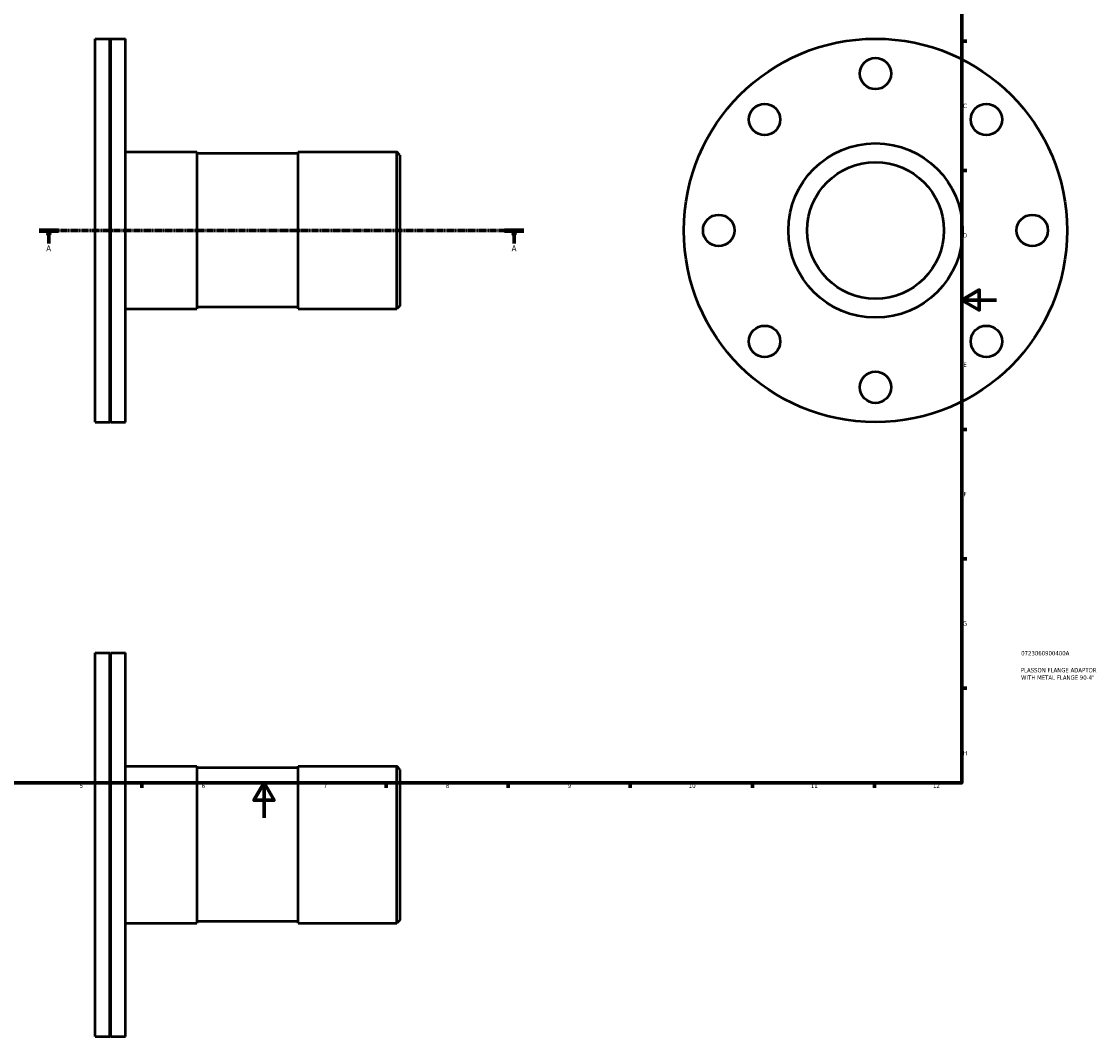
# Model space of a CAD drawing. Header units: millimetres. Extents: x -95 to 915, y -125 to 858.
# Tile 3 of 4: x 281 to 899, y -125 to 457. Entities that reach past the tile are written whole.
import ezdxf

# ---------------------------------------------------------------- set-up
doc = ezdxf.new("R2010")
doc.units = ezdxf.units.MM
doc.linetypes.add('CHAIN', pattern=[0.7087, 0.4724, -0.0591, 0.1181, -0.0591])
for name, color, linetype, lineweight in [('Border (ISO)', 7, 'Continuous', 70), ('Section Line (ISO)', 7, 'CHAIN', 70), ('Title (ISO)', 7, 'Continuous', 50), ('Visible (ISO)', 7, 'Continuous', 50)]:
    doc.layers.add(name, color=color, linetype=linetype, lineweight=lineweight)
doc.styles.add('Label Text (ISO)', font='tahoma.ttf')
doc.styles.add('Note Text (ISO)', font='tahoma.ttf')

# ---------------------------------------------------------------- blocks, each defined once
blk = doc.blocks.new('Borders Default Border')
at = {"layer": 'Border (ISO)'}
for p, q in [((821, 445.5), (823.9, 445.5)), ((821, 371.25), (823.9, 371.25)), ((821, 222.75), (823.9, 222.75)), ((821, 148.5), (823.9, 148.5)), ((821, 74.25), (823.9, 74.25)), ((350.42, 20), (350.42, 17.1)), ((490.58, 20), (490.58, 17.1)), ((560.67, 20), (560.67, 17.1)), ((630.75, 20), (630.75, 17.1)), ((700.83, 20), (700.83, 17.1)), ((770.92, 20), (770.92, 17.1))]:
    blk.add_line(p, q, dxfattribs=at)
at = {"layer": 'Border (ISO)', "flags": 128}
for points in [[(20, 20), (20, 574), (821, 574), (821, 20), (20, 20)], [(841, 297), (821, 297), (831, 302.77), (831, 291.23), (821, 297)], [(420.5, 0), (420.5, 20), (414.73, 10), (426.27, 10), (420.5, 20)]]:
    blk.add_lwpolyline(points, dxfattribs=at)
at = {"layer": 'Border (ISO)', "color": 232, "true_color": 0xca0064, "char_height": 2.5, "attachment_point": 7, "style": 'Note Text (ISO)'}
for s, insert in [('C', (821.73, 407.08)), ('D', (821.73, 332.88)), ('E', (821.94, 258.63)), ('F', (822, 184.38)), ('G', (821.61, 110.08)), ('H', (821.74, 35.88)), ('5', (314.64, 17.05)), ('6', (384.66, 17.05)), ('7', (454.77, 17.1)), ('8', (524.81, 17.04)), ('9', (594.88, 17.05)), ('10', (664.29, 17.05)), ('11', (734.37, 17.1)), ('12', (804.46, 17.1))]:
    blk.add_mtext(s, dxfattribs=dict(at, insert=insert))
blk = doc.blocks.new('Title Blocks ISO')
at = {"layer": 'Title (ISO)', "color": 232, "true_color": 0xca0064, "style": 'Note Text (ISO)'}
for tag, p in [('PART_NUMBER_001', (34.08, 73.13)), ('DESCRIPTION_001', (33.84, 63.4)), ('DESCRIPTION_002', (34.05, 59.18))]:
    blk.add_attdef(tag, p, '', height=2.5, dxfattribs=at)
blk = doc.blocks.new('2dTransSection0')
at = {"layer": 'Section Line (ISO)', "linetype": 'CHAIN'}
blk.add_line((291.43, 336.93), (569.63, 336.93), dxfattribs=at)
at = {"layer": 'Section Line (ISO)', "linetype": 'Continuous', "lineweight": 140}
for p, q in [((291.43, 336.93), (302.53, 336.93)), ((558.54, 336.93), (569.63, 336.93))]:
    blk.add_line(p, q, dxfattribs=at)
at = {"layer": 'Section Line (ISO)', "linetype": 'Continuous'}
for p, q in [((296.98, 336.93), (296.48, 334.43)), ((296.48, 334.43), (297.48, 334.43)), ((296.98, 334.43), (296.98, 336.93)), ((297.48, 334.43), (296.98, 336.93)), ((296.98, 329.46), (296.98, 334.43)), ((564.08, 336.93), (563.58, 334.43)), ((563.58, 334.43), (564.58, 334.43)), ((564.08, 334.43), (564.08, 336.93)), ((564.58, 334.43), (564.08, 336.93)), ((564.08, 329.46), (564.08, 334.43))]:
    blk.add_line(p, q, dxfattribs=at)
at = {"layer": 'Section Line (ISO)', "linetype": 'Continuous', "flags": 128}
for points in [[(297.48, 334.43), (296.98, 336.93), (296.48, 334.43), (297.48, 334.43)], [(564.58, 334.43), (564.08, 336.93), (563.58, 334.43), (564.58, 334.43)]]:
    blk.add_lwpolyline(points, dxfattribs=at)
at = {"layer": 'Section Line (ISO)'}
for points in [[(297.48, 334.43), (296.98, 336.93), (296.48, 334.43), (297.48, 334.43)], [(564.58, 334.43), (564.08, 336.93), (563.58, 334.43), (564.58, 334.43)]]:
    blk.add_solid(points, dxfattribs=at)
at = {"layer": 'Section Line (ISO)', "char_height": 3.5, "attachment_point": 7, "style": 'Label Text (ISO)'}
for insert in [(295.49, 324.93), (562.6, 324.93)]:
    blk.add_mtext('A', dxfattribs=dict(at, insert=insert))

msp = doc.modelspace()

# ---------------------------------------------------------------- linework, layer by layer
at = {"layer": 'Visible (ISO)'}
for p, q in [((323.531, 226.927), (323.531, 446.927)), ((323.531, 446.927), (331.981, 446.927)), ((331.981, 226.927), (331.981, 446.927)), ((332.281, 446.627), (331.981, 446.927)), ((332.281, 446.627), (332.581, 446.927)), ((332.281, 227.227), (332.281, 446.627)), ((332.581, 226.927), (332.581, 446.927)), ((332.581, 446.927), (341.031, 446.927)), ((341.031, 226.927), (341.031, 446.927)), ((341.031, 381.927), (381.865, 381.927)), ((381.865, 381.927), (381.865, 291.927)), ((440.198, 381.027), (381.865, 381.027)), ((440.198, 291.927), (440.198, 381.927)), ((440.198, 381.927), (496.731, 381.927)), ((496.731, 291.927), (496.731, 381.927)), ((498.531, 380.127), (496.731, 381.927)), ((498.531, 380.127), (498.531, 293.727)), ((341.031, 291.927), (381.865, 291.927)), ((440.198, 292.827), (381.865, 292.827)), ((440.198, 291.927), (496.731, 291.927)), ((498.531, 293.727), (496.731, 291.927)), ((323.531, 226.927), (331.981, 226.927)), ((332.281, 227.227), (331.981, 226.927)), ((332.281, 227.227), (332.581, 226.927)), ((332.581, 226.927), (341.031, 226.927)), ((323.531, -125.471), (323.531, 94.529)), ((323.531, 94.529), (331.981, 94.529)), ((331.981, -125.471), (331.981, 94.529)), ((332.281, 94.229), (331.981, 94.529)), ((332.281, 94.229), (332.581, 94.529)), ((332.281, -125.171), (332.281, 94.229)), ((332.581, -125.471), (332.581, 94.529)), ((332.581, 94.529), (341.031, 94.529)), ((341.031, -125.471), (341.031, 94.529)), ((341.031, 29.529), (381.865, 29.529)), ((381.865, 29.529), (381.865, -60.471)), ((440.198, 28.629), (381.865, 28.629)), ((440.198, -60.471), (440.198, 29.529)), ((440.198, 29.529), (496.731, 29.529)), ((496.731, -60.471), (496.731, 29.529)), ((498.531, 27.729), (496.731, 29.529)), ((498.531, 27.729), (498.531, -58.671)), ((341.031, -60.471), (381.865, -60.471)), ((440.198, -59.571), (381.865, -59.571)), ((440.198, -60.471), (496.731, -60.471)), ((498.531, -58.671), (496.731, -60.471)), ((323.531, -125.471), (331.981, -125.471)), ((332.281, -125.171), (331.981, -125.471)), ((332.281, -125.171), (332.581, -125.471)), ((332.581, -125.471), (341.031, -125.471))]:
    msp.add_line(p, q, dxfattribs=at)
for centre, radius in [((771.464, 336.927), 110), ((771.464, 426.927), 9), ((707.824, 400.567), 9), ((835.103, 400.567), 9), ((771.464, 336.927), 50), ((771.464, 336.927), 39.2), ((681.464, 336.927), 9), ((861.464, 336.927), 9), ((707.824, 273.288), 9), ((835.103, 273.288), 9), ((771.464, 246.927), 9)]:
    msp.add_circle(centre, radius, dxfattribs=at)

# ---------------------------------------------------------------- block references
msp.add_blockref('Borders Default Border', (0, 0))
msp.add_blockref('Title Blocks ISO', (821, 20)).add_auto_attribs({'PART_NUMBER_001': '0723060900400A', 'DESCRIPTION_001': 'PLASSON FLANGE ADAPTOR', 'DESCRIPTION_002': 'WITH METAL FLANGE 90-4"'})
at = {"layer": 'Section Line (ISO)'}
msp.add_blockref('2dTransSection0', (0, 0), dxfattribs=at)

doc.saveas('drawing.dxf')
